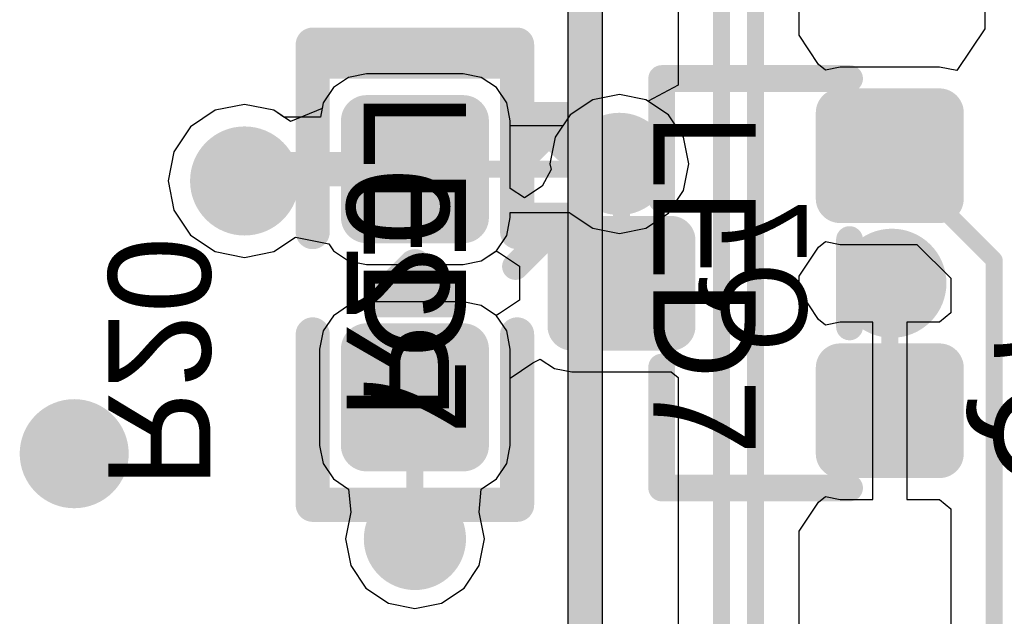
# Model space of a CAD drawing. Header units: millimetres. Extents: x 1.4 to 10.4, y 0 to 10.9.
# Tile 15 of 177: x 3.034 to 3.323, y 3.277 to 3.452. Entities that reach past the tile are written whole.
import ezdxf

# ---------------------------------------------------------------- set-up
doc = ezdxf.new("R2010")
doc.units = ezdxf.units.MM
doc.header["$MEASUREMENT"] = 0
for name, color, linetype in [('BottomLayer', 5, 'Continuous'), ('BottomOverlay', 54, 'Continuous'), ('BottomPaste', 16, 'Continuous'), ('BottomSolder', 6, 'Continuous'), ('DrillDrawing', 1, 'Continuous'), ('DrillGuide', 244, 'Continuous'), ('InternalPlane1', 76, 'Continuous'), ('InternalPlane2', 16, 'Continuous'), ('Mechanical31', 56, 'Continuous'), ('Mechanical32', 56, 'Continuous'), ('MultiLayer', 9, 'Continuous'), ('TopLayer', 1, 'Continuous'), ('TopOverlay', 2, 'Continuous'), ('TopPaste', 8, 'Continuous'), ('TopSolder', 216, 'Continuous')]:
    doc.layers.add(name, color=color, linetype=linetype)

msp = doc.modelspace()

# ---------------------------------------------------------------- linework, layer by layer
at = {"layer": 'BottomLayer'}
for p, q in [((3.2272551, 3.5223052), (3.2272551, 3.4331315)), ((3.2627449, 3.4477546), (3.2627449, 3.4772454)), ((3.3172551, 3.47536), (3.3172551, 3.44964)), ((3.268462, 3.4391983), (3.2627449, 3.4477546)), ((3.3172551, 3.44964), (3.3090676, 3.4373866)), ((3.2704751, 3.4375462), (3.268462, 3.4391983)), ((3.1358266, 3.4364462), (3.1305423, 3.4353951)), ((3.164173, 3.4364462), (3.1358266, 3.4364462)), ((3.1694573, 3.4353951), (3.164173, 3.4364462)), ((3.2748032, 3.4384072), (3.2704751, 3.4375462)), ((3.303937, 3.4384072), (3.2748032, 3.4384072)), ((3.3090676, 3.4373866), (3.303937, 3.4384072)), ((3.1305423, 3.4353951), (3.1260624, 3.4324018)), ((3.1739372, 3.4324018), (3.1694573, 3.4353951)), ((3.2272551, 3.4331315), (3.2184358, 3.4284175)), ((3.1260624, 3.4324018), (3.1230691, 3.4279219)), ((3.1769305, 3.4279219), (3.1739372, 3.4324018)), ((3.2100002, 3.430392), (3.2021966, 3.4288398)), ((3.2178038, 3.4288398), (3.2100002, 3.430392)), ((3.1, 3.427431), (3.091416, 3.4257235)), ((3.108584, 3.4257235), (3.1, 3.427431)), ((3.1230691, 3.4279219), (3.1222409, 3.4237583)), ((3.1779816, 3.4226376), (3.1769305, 3.4279219)), ((3.2021966, 3.4288398), (3.195581, 3.4244194)), ((3.2184358, 3.4284175), (3.2178038, 3.4288398)), ((3.091416, 3.4257235), (3.0841389, 3.4208611)), ((3.1115251, 3.4237583), (3.108584, 3.4257235)), ((3.1222409, 3.4237583), (3.1115251, 3.4237583)), ((3.1779816, 3.4028258), (3.1779816, 3.4226376)), ((3.195581, 3.4244194), (3.1911606, 3.4178038)), ((3.0841389, 3.4208611), (3.0792765, 3.413584)), ((3.1911606, 3.4178038), (3.1896084, 3.4100002)), ((3.0792765, 3.413584), (3.077569, 3.405)), ((3.1899386, 3.4083403), (3.1873397, 3.4034779)), ((3.1896084, 3.4100002), (3.1899386, 3.4083403)), ((3.077569, 3.405), (3.0792765, 3.396416)), ((3.1821727, 3.4000254), (3.1779816, 3.4028258)), ((3.1873397, 3.4034779), (3.1821727, 3.4000254)), ((3.0792765, 3.396416), (3.0841389, 3.3891389)), ((3.0841389, 3.3891389), (3.091416, 3.3842765)), ((3.108584, 3.3842765), (3.1149039, 3.3884993)), ((3.1149039, 3.3884993), (3.1247118, 3.3865483)), ((3.268462, 3.3856049), (3.2704751, 3.387257)), ((3.2704751, 3.387257), (3.2748032, 3.386396)), ((3.091416, 3.3842765), (3.1, 3.382569)), ((3.1, 3.382569), (3.108584, 3.3842765)), ((3.1247118, 3.3865483), (3.1260624, 3.384527)), ((3.1260624, 3.384527), (3.1305423, 3.3815337)), ((3.1694573, 3.3815337), (3.1738366, 3.3844598)), ((3.1738366, 3.3844598), (3.1748422, 3.3839222)), ((3.2627449, 3.3770486), (3.268462, 3.3856049)), ((3.2748032, 3.386396), (3.2973517, 3.386396)), ((3.2973517, 3.386396), (3.3072551, 3.3764926)), ((3.1305423, 3.3815337), (3.1358266, 3.3804826)), ((3.164173, 3.3804826), (3.1694573, 3.3815337)), ((3.1748422, 3.3839222), (3.1807126, 3.3799998)), ((3.1358266, 3.3804826), (3.164173, 3.3804826)), ((3.1807126, 3.3799998), (3.1807126, 3.3699998)), ((3.2627449, 3.3729514), (3.2627449, 3.3770486)), ((3.3072551, 3.3764926), (3.3072551, 3.3663271)), ((3.268462, 3.3643951), (3.2627449, 3.3729514)), ((3.1807126, 3.3699998), (3.1748422, 3.3660774)), ((3.1305423, 3.3684659), (3.1260624, 3.3654726)), ((3.1358266, 3.369517), (3.1305423, 3.3684659)), ((3.164173, 3.369517), (3.1358266, 3.369517)), ((3.1694573, 3.3684659), (3.164173, 3.369517)), ((3.1738366, 3.3655398), (3.1694573, 3.3684659)), ((3.1260624, 3.3654726), (3.1230691, 3.3609927)), ((3.1748422, 3.3660774), (3.1738366, 3.3655398)), ((3.2704751, 3.362743), (3.268462, 3.3643951)), ((3.3072551, 3.3663271), (3.3039369, 3.363604)), ((3.1230691, 3.3609927), (3.122018, 3.3557084)), ((3.2748032, 3.363604), (3.2704751, 3.362743)), ((3.2843701, 3.363604), (3.2748032, 3.363604)), ((3.2843701, 3.3375984), (3.2843701, 3.363604)), ((3.3039369, 3.363604), (3.2943701, 3.363604)), ((3.2943701, 3.363604), (3.2943701, 3.3375984)), ((3.122018, 3.3557084), (3.122018, 3.327362)), ((3.1846203, 3.35161), (3.1868009, 3.3527755)), ((3.1868009, 3.3527755), (3.1909323, 3.350015)), ((3.1779816, 3.3471742), (3.1846203, 3.35161)), ((3.1909323, 3.350015), (3.196063, 3.3489944)), ((3.1779816, 3.327362), (3.1779816, 3.3471742)), ((3.196063, 3.3489944), (3.2251967, 3.3489944)), ((3.2251967, 3.3489944), (3.2272551, 3.3473052)), ((3.2272551, 3.3473052), (3.2272551, 3.2581311)), ((3.2843701, 3.3115928), (3.2843701, 3.3375984)), ((3.2943701, 3.3375984), (3.2943701, 3.3115928)), ((3.122018, 3.327362), (3.1230691, 3.3220777)), ((3.1769305, 3.3220777), (3.1779816, 3.327362)), ((3.1230691, 3.3220777), (3.1260624, 3.3175978)), ((3.1739372, 3.3175978), (3.1769305, 3.3220777)), ((3.1260624, 3.3175978), (3.1305422, 3.3146045)), ((3.1694574, 3.3146045), (3.1739372, 3.3175978)), ((3.1305422, 3.3146045), (3.1305422, 3.3146045)), ((3.1305422, 3.3146045), (3.1305422, 3.3146045)), ((3.1305422, 3.3146045), (3.1311606, 3.3078038)), ((3.1688398, 3.3078038), (3.1694574, 3.3146045)), ((3.1694574, 3.3146045), (3.1694574, 3.3146045)), ((3.1694574, 3.3146045), (3.1694574, 3.3146045)), ((3.268462, 3.3108017), (3.2704751, 3.3124538)), ((3.2704751, 3.3124538), (3.2748032, 3.3115928)), ((3.2627449, 3.3022454), (3.268462, 3.3108017)), ((3.2748032, 3.3115928), (3.2843701, 3.3115928)), ((3.2943701, 3.3115928), (3.3039369, 3.3115928)), ((3.3039369, 3.3115928), (3.3072551, 3.3088697)), ((3.3072551, 3.3088697), (3.3072551, 3.2661303)), ((3.1311606, 3.3078036), (3.1296084, 3.3000002)), ((3.1311606, 3.3078038), (3.1311605, 3.3078037)), ((3.1311605, 3.3078037), (3.1311606, 3.3078036)), ((3.1688399, 3.3078037), (3.1688398, 3.3078038)), ((3.1688398, 3.3078036), (3.1688399, 3.3078037)), ((3.170392, 3.3000002), (3.1688398, 3.3078036)), ((3.2627449, 3.2727546), (3.2627449, 3.3022454)), ((3.1296084, 3.3000002), (3.1311606, 3.2921966)), ((3.1688398, 3.2921966), (3.170392, 3.3000002)), ((3.1311606, 3.2921966), (3.135581, 3.285581)), ((3.1644194, 3.285581), (3.1688398, 3.2921966)), ((3.135581, 3.285581), (3.1421966, 3.2811606)), ((3.1578038, 3.2811606), (3.1644194, 3.285581)), ((3.1421966, 3.2811606), (3.1500002, 3.2796084)), ((3.1500002, 3.2796084), (3.1578038, 3.2811606))]:
    msp.add_line(p, q, dxfattribs=at)
for points, const_width in [([(3.24, 3.085), (3.24, 4.4130315)], 0.005), ([(3.25, 3.095), (3.25, 4.2480315)], 0.005), ([(3.1, 3.405), (3.1034644, 3.4084644)], 0.01), ([(3.1034644, 3.4084644), (3.1499998, 3.4084644)], 0.01), ([(3.2893701, 3.4124016), (3.32, 3.3817717)], 0.005), ([(3.2100002, 3.4100002), (3.2106301, 3.4093703)], 0.005), ([(3.2106301, 3.3750002), (3.2106301, 3.4093703)], 0.005), ([(3.32, 3.065), (3.32, 3.3817717)], 0.005), ([(3.2893703, 3.3743703), (3.29, 3.375)], 0.005), ([(3.2893703, 3.3375986), (3.2893703, 3.3743703)], 0.005), ([(3.15, 3.3000004), (3.15, 3.3415354)], 0.005), ([(3.15, 3.3000004), (3.1500002, 3.3000002)], 0.005)]:
    msp.add_lwpolyline(points, dxfattribs=dict(at, const_width=const_width))
for points, const_width in [([(3.2732284, 3.425, 1), (3.276378, 3.425, 1)], 0.0031496), ([(3.3023622, 3.425, 1), (3.3055118, 3.425, 1)], 0.0031496), ([(3.134055, 3.4226376, 1), (3.1375982, 3.4226376, 1)], 0.0035433), ([(3.1624014, 3.4226376, 1), (3.1659446, 3.4226376, 1)], 0.0035433), ([(3.2050002, 3.4100002, 1), (3.2150002, 3.4100002, 1)], 0.01), ([(3.094, 3.405, 1), (3.106, 3.405, 1)], 0.012), ([(3.1009644, 3.4084644, 1), (3.1059644, 3.4084644, 1)], 0.005), ([(3.1009644, 3.4084644, 1), (3.1059644, 3.4084644, 1)], 0.005), ([(3.1474998, 3.4084644, 1), (3.1524998, 3.4084644, 1)], 0.005), ([(3.2881201, 3.4124016, 1), (3.2906201, 3.4124016, 1)], 0.0025), ([(3.2087502, 3.4100002, 1), (3.2112502, 3.4100002, 1)], 0.0025), ([(3.2093801, 3.4093703, 1), (3.2118801, 3.4093703, 1)], 0.0025), ([(3.2093801, 3.4093703, 1), (3.2118801, 3.4093703, 1)], 0.0025), ([(3.0975, 3.405, 1), (3.1025, 3.405, 1)], 0.005), ([(3.2732284, 3.3998032, 1), (3.276378, 3.3998032, 1)], 0.0031496), ([(3.3023622, 3.3998032, 1), (3.3055118, 3.3998032, 1)], 0.0031496), ([(3.134055, 3.3942912, 1), (3.1375982, 3.3942912, 1)], 0.0035433), ([(3.1624014, 3.3942912, 1), (3.1659446, 3.3942912, 1)], 0.0035433), ([(3.1944882, 3.3875984, 1), (3.1976378, 3.3875984, 1)], 0.0031496), ([(3.223622, 3.3875984, 1), (3.2267716, 3.3875984, 1)], 0.0031496), ([(3.284, 3.375, 1), (3.296, 3.375, 1)], 0.012), ([(3.31875, 3.3817717, 1), (3.32125, 3.3817717, 1)], 0.0025), ([(3.31875, 3.3817717, 1), (3.32125, 3.3817717, 1)], 0.0025), ([(3.2093801, 3.3750002, 1), (3.2118801, 3.3750002, 1)], 0.0025), ([(3.2881203, 3.3743703, 1), (3.2906203, 3.3743703, 1)], 0.0025), ([(3.2881203, 3.3743703, 1), (3.2906203, 3.3743703, 1)], 0.0025), ([(3.28875, 3.375, 1), (3.29125, 3.375, 1)], 0.0025), ([(3.1944882, 3.3624016, 1), (3.1976378, 3.3624016, 1)], 0.0031496), ([(3.223622, 3.3624016, 1), (3.2267716, 3.3624016, 1)], 0.0031496), ([(3.134055, 3.3557084, 1), (3.1375982, 3.3557084, 1)], 0.0035433), ([(3.1624014, 3.3557084, 1), (3.1659446, 3.3557084, 1)], 0.0035433), ([(3.2732284, 3.3501968, 1), (3.276378, 3.3501968, 1)], 0.0031496), ([(3.3023622, 3.3501968, 1), (3.3055118, 3.3501968, 1)], 0.0031496), ([(3.14875, 3.3415354, 1), (3.15125, 3.3415354, 1)], 0.0025), ([(3.2881203, 3.3375986, 1), (3.2906203, 3.3375986, 1)], 0.0025), ([(3.044, 3.325, 1), (3.056, 3.325, 1)], 0.012), ([(3.134055, 3.327362, 1), (3.1375982, 3.327362, 1)], 0.0035433), ([(3.1624014, 3.327362, 1), (3.1659446, 3.327362, 1)], 0.0035433), ([(3.2732284, 3.325, 1), (3.276378, 3.325, 1)], 0.0031496), ([(3.3023622, 3.325, 1), (3.3055118, 3.325, 1)], 0.0031496), ([(3.1450002, 3.3000002, 1), (3.1550002, 3.3000002, 1)], 0.01), ([(3.14875, 3.3000004, 1), (3.15125, 3.3000004, 1)], 0.0025), ([(3.14875, 3.3000004, 1), (3.15125, 3.3000004, 1)], 0.0025), ([(3.1487502, 3.3000002, 1), (3.1512502, 3.3000002, 1)], 0.0025)]:
    msp.add_lwpolyline(points, format="xyb", close=True, dxfattribs=dict(at, const_width=const_width))
for points in [[(3.303937, 3.3966536), (3.303937, 3.4281496), (3.2748032, 3.3966536), (3.2748032, 3.4281496)], [(3.164173, 3.3907479), (3.164173, 3.4261809), (3.1358266, 3.3907479), (3.1358266, 3.4261809)], [(3.3070866, 3.3998032), (3.3070866, 3.425), (3.2716536, 3.3998032), (3.2716536, 3.425)], [(3.1677163, 3.3942912), (3.1677163, 3.4226376), (3.1322833, 3.3942912), (3.1322833, 3.4226376)], [(3.2251968, 3.359252), (3.2251968, 3.390748), (3.196063, 3.359252), (3.196063, 3.390748)], [(3.2283464, 3.3624016), (3.2283464, 3.3875984), (3.1929134, 3.3624016), (3.1929134, 3.3875984)], [(3.164173, 3.3238187), (3.164173, 3.3592517), (3.1358266, 3.3238187), (3.1358266, 3.3592517)], [(3.1677163, 3.327362), (3.1677163, 3.3557084), (3.1322833, 3.327362), (3.1322833, 3.3557084)], [(3.303937, 3.3218504), (3.303937, 3.3533464), (3.2748032, 3.3218504), (3.2748032, 3.3533464)], [(3.3070866, 3.325), (3.3070866, 3.3501968), (3.2716536, 3.325), (3.2716536, 3.3501968)]]:
    msp.add_solid(points, dxfattribs=at)
at = {"layer": 'BottomOverlay'}
for points, const_width in [([(3.1199998, 3.3899998), (3.1199998, 3.4399998)], 0.01), ([(3.1199998, 3.4399998), (3.1799998, 3.4399998)], 0.01), ([(3.1799998, 3.3899998), (3.1799998, 3.4399998)], 0.01), ([(3.2224409, 3.3996063), (3.2224409, 3.4350394)], 0.007874), ([(3.2224409, 3.4350394), (3.2775591, 3.4350394)], 0.007874), ([(3.2775591, 3.3622047), (3.2775591, 3.3877953)], 0.007874), ([(3.1199998, 3.3099998), (3.1199998, 3.3599998)], 0.01), ([(3.1799998, 3.3099998), (3.1799998, 3.3599998)], 0.01), ([(3.2224409, 3.3149606), (3.2224409, 3.3503937)], 0.007874), ([(3.2224409, 3.3149606), (3.2775591, 3.3149606)], 0.007874), ([(3.1199998, 3.3099998), (3.1799998, 3.3099998)], 0.01)]:
    msp.add_lwpolyline(points, dxfattribs=dict(at, const_width=const_width))
for points, const_width in [([(3.1174998, 3.4399998, 1), (3.1224998, 3.4399998, 1)], 0.005), ([(3.1174998, 3.4399998, 1), (3.1224998, 3.4399998, 1)], 0.005), ([(3.1774998, 3.4399998, 1), (3.1824998, 3.4399998, 1)], 0.005), ([(3.1774998, 3.4399998, 1), (3.1824998, 3.4399998, 1)], 0.005), ([(3.2204724, 3.4350394, 1), (3.2244094, 3.4350394, 1)], 0.003937), ([(3.2204724, 3.4350394, 1), (3.2244094, 3.4350394, 1)], 0.003937), ([(3.2755906, 3.4350394, 1), (3.2795276, 3.4350394, 1)], 0.003937), ([(3.2204724, 3.3996063, 1), (3.2244094, 3.3996063, 1)], 0.003937), ([(3.1174998, 3.3899998, 1), (3.1224998, 3.3899998, 1)], 0.005), ([(3.1774998, 3.3899998, 1), (3.1824998, 3.3899998, 1)], 0.005), ([(3.2755906, 3.3877953, 1), (3.2795276, 3.3877953, 1)], 0.003937), ([(3.1174998, 3.3599998, 1), (3.1224998, 3.3599998, 1)], 0.005), ([(3.1774998, 3.3599998, 1), (3.1824998, 3.3599998, 1)], 0.005), ([(3.2755906, 3.3622047, 1), (3.2795276, 3.3622047, 1)], 0.003937), ([(3.2204724, 3.3503937, 1), (3.2244094, 3.3503937, 1)], 0.003937), ([(3.2204724, 3.3149606, 1), (3.2244094, 3.3149606, 1)], 0.003937), ([(3.2204724, 3.3149606, 1), (3.2244094, 3.3149606, 1)], 0.003937), ([(3.2755906, 3.3149606, 1), (3.2795276, 3.3149606, 1)], 0.003937), ([(3.1174998, 3.3099998, 1), (3.1224998, 3.3099998, 1)], 0.005), ([(3.1174998, 3.3099998, 1), (3.1224998, 3.3099998, 1)], 0.005), ([(3.1774998, 3.3099998, 1), (3.1824998, 3.3099998, 1)], 0.005), ([(3.1774998, 3.3099998, 1), (3.1824998, 3.3099998, 1)], 0.005)]:
    msp.add_lwpolyline(points, format="xyb", close=True, dxfattribs=dict(at, const_width=const_width))
at = {"layer": 'BottomPaste'}
for points, const_width in [([(3.2732284, 3.425, 1), (3.276378, 3.425, 1)], 0.0031496), ([(3.3023622, 3.425, 1), (3.3055118, 3.425, 1)], 0.0031496), ([(3.134055, 3.4226376, 1), (3.1375982, 3.4226376, 1)], 0.0035433), ([(3.1624014, 3.4226376, 1), (3.1659446, 3.4226376, 1)], 0.0035433), ([(3.2732284, 3.3998032, 1), (3.276378, 3.3998032, 1)], 0.0031496), ([(3.3023622, 3.3998032, 1), (3.3055118, 3.3998032, 1)], 0.0031496), ([(3.134055, 3.3942912, 1), (3.1375982, 3.3942912, 1)], 0.0035433), ([(3.1624014, 3.3942912, 1), (3.1659446, 3.3942912, 1)], 0.0035433), ([(3.1944882, 3.3875984, 1), (3.1976378, 3.3875984, 1)], 0.0031496), ([(3.223622, 3.3875984, 1), (3.2267716, 3.3875984, 1)], 0.0031496), ([(3.1944882, 3.3624016, 1), (3.1976378, 3.3624016, 1)], 0.0031496), ([(3.223622, 3.3624016, 1), (3.2267716, 3.3624016, 1)], 0.0031496), ([(3.134055, 3.3557084, 1), (3.1375982, 3.3557084, 1)], 0.0035433), ([(3.1624014, 3.3557084, 1), (3.1659446, 3.3557084, 1)], 0.0035433), ([(3.2732284, 3.3501968, 1), (3.276378, 3.3501968, 1)], 0.0031496), ([(3.3023622, 3.3501968, 1), (3.3055118, 3.3501968, 1)], 0.0031496), ([(3.134055, 3.327362, 1), (3.1375982, 3.327362, 1)], 0.0035433), ([(3.1624014, 3.327362, 1), (3.1659446, 3.327362, 1)], 0.0035433), ([(3.2732284, 3.325, 1), (3.276378, 3.325, 1)], 0.0031496), ([(3.3023622, 3.325, 1), (3.3055118, 3.325, 1)], 0.0031496)]:
    msp.add_lwpolyline(points, format="xyb", close=True, dxfattribs=dict(at, const_width=const_width))
for points in [[(3.303937, 3.3966536), (3.303937, 3.4281496), (3.2748032, 3.3966536), (3.2748032, 3.4281496)], [(3.164173, 3.3907479), (3.164173, 3.4261809), (3.1358266, 3.3907479), (3.1358266, 3.4261809)], [(3.3070866, 3.3998032), (3.3070866, 3.425), (3.2716536, 3.3998032), (3.2716536, 3.425)], [(3.1677163, 3.3942912), (3.1677163, 3.4226376), (3.1322833, 3.3942912), (3.1322833, 3.4226376)], [(3.2251968, 3.359252), (3.2251968, 3.390748), (3.196063, 3.359252), (3.196063, 3.390748)], [(3.2283464, 3.3624016), (3.2283464, 3.3875984), (3.1929134, 3.3624016), (3.1929134, 3.3875984)], [(3.164173, 3.3238187), (3.164173, 3.3592517), (3.1358266, 3.3238187), (3.1358266, 3.3592517)], [(3.1677163, 3.327362), (3.1677163, 3.3557084), (3.1322833, 3.327362), (3.1322833, 3.3557084)], [(3.303937, 3.3218504), (3.303937, 3.3533464), (3.2748032, 3.3218504), (3.2748032, 3.3533464)], [(3.3070866, 3.325), (3.3070866, 3.3501968), (3.2716536, 3.325), (3.2716536, 3.3501968)]]:
    msp.add_solid(points, dxfattribs=at)
at = {"layer": 'BottomSolder'}
for points, const_width in [([(3.2712284, 3.425, 1), (3.278378, 3.425, 1)], 0.0071496), ([(3.3003622, 3.425, 1), (3.3075118, 3.425, 1)], 0.0071496), ([(3.132055, 3.4226376, 1), (3.1395982, 3.4226376, 1)], 0.0075433), ([(3.1604014, 3.4226376, 1), (3.1679446, 3.4226376, 1)], 0.0075433), ([(3.2712284, 3.3998032, 1), (3.278378, 3.3998032, 1)], 0.0071496), ([(3.3003622, 3.3998032, 1), (3.3075118, 3.3998032, 1)], 0.0071496), ([(3.132055, 3.3942912, 1), (3.1395982, 3.3942912, 1)], 0.0075433), ([(3.1604014, 3.3942912, 1), (3.1679446, 3.3942912, 1)], 0.0075433), ([(3.1924882, 3.3875984, 1), (3.1996378, 3.3875984, 1)], 0.0071496), ([(3.221622, 3.3875984, 1), (3.2287716, 3.3875984, 1)], 0.0071496), ([(3.1924882, 3.3624016, 1), (3.1996378, 3.3624016, 1)], 0.0071496), ([(3.221622, 3.3624016, 1), (3.2287716, 3.3624016, 1)], 0.0071496), ([(3.132055, 3.3557084, 1), (3.1395982, 3.3557084, 1)], 0.0075433), ([(3.1604014, 3.3557084, 1), (3.1679446, 3.3557084, 1)], 0.0075433), ([(3.2712284, 3.3501968, 1), (3.278378, 3.3501968, 1)], 0.0071496), ([(3.3003622, 3.3501968, 1), (3.3075118, 3.3501968, 1)], 0.0071496), ([(3.132055, 3.327362, 1), (3.1395982, 3.327362, 1)], 0.0075433), ([(3.1604014, 3.327362, 1), (3.1679446, 3.327362, 1)], 0.0075433), ([(3.2712284, 3.325, 1), (3.278378, 3.325, 1)], 0.0071496), ([(3.3003622, 3.325, 1), (3.3075118, 3.325, 1)], 0.0071496)]:
    msp.add_lwpolyline(points, format="xyb", close=True, dxfattribs=dict(at, const_width=const_width))
for points in [[(3.303937, 3.3926536), (3.303937, 3.4321496), (3.2748032, 3.3926536), (3.2748032, 3.4321496)], [(3.164173, 3.3867479), (3.164173, 3.4301809), (3.1358266, 3.3867479), (3.1358266, 3.4301809)], [(3.3110866, 3.3998032), (3.3110866, 3.425), (3.2676536, 3.3998032), (3.2676536, 3.425)], [(3.1717163, 3.3942912), (3.1717163, 3.4226376), (3.1282833, 3.3942912), (3.1282833, 3.4226376)], [(3.2251968, 3.355252), (3.2251968, 3.394748), (3.196063, 3.355252), (3.196063, 3.394748)], [(3.2323464, 3.3624016), (3.2323464, 3.3875984), (3.1889134, 3.3624016), (3.1889134, 3.3875984)], [(3.164173, 3.3198187), (3.164173, 3.3632517), (3.1358266, 3.3198187), (3.1358266, 3.3632517)], [(3.1717163, 3.327362), (3.1717163, 3.3557084), (3.1282833, 3.327362), (3.1282833, 3.3557084)], [(3.303937, 3.3178504), (3.303937, 3.3573464), (3.2748032, 3.3178504), (3.2748032, 3.3573464)], [(3.3110866, 3.325), (3.3110866, 3.3501968), (3.2676536, 3.325), (3.2676536, 3.3501968)]]:
    msp.add_solid(points, dxfattribs=at)
at = {"layer": 'DrillDrawing'}
for points, const_width in [([(3.2075002, 3.4100002, 1), (3.2125002, 3.4100002, 1)], 0.005), ([(3.097, 3.405, 1), (3.103, 3.405, 1)], 0.006), ([(3.287, 3.375, 1), (3.293, 3.375, 1)], 0.006), ([(3.047, 3.325, 1), (3.053, 3.325, 1)], 0.006), ([(3.1475002, 3.3000002, 1), (3.1525002, 3.3000002, 1)], 0.005)]:
    msp.add_lwpolyline(points, format="xyb", close=True, dxfattribs=dict(at, const_width=const_width))
at = {"layer": 'DrillGuide'}
for points, const_width in [([(3.2075002, 3.4100002, 1), (3.2125002, 3.4100002, 1)], 0.005), ([(3.097, 3.405, 1), (3.103, 3.405, 1)], 0.006), ([(3.287, 3.375, 1), (3.293, 3.375, 1)], 0.006), ([(3.047, 3.325, 1), (3.053, 3.325, 1)], 0.006), ([(3.1475002, 3.3000002, 1), (3.1525002, 3.3000002, 1)], 0.005)]:
    msp.add_lwpolyline(points, format="xyb", close=True, dxfattribs=dict(at, const_width=const_width))
at = {"layer": 'InternalPlane1'}
for points, const_width in [([(3.2025002, 3.4100002, 1), (3.2175002, 3.4100002, 1)], 0.015), ([(3.092, 3.405, 1), (3.108, 3.405, 1)], 0.016), ([(3.1425002, 3.3000002, 1), (3.1575002, 3.3000002, 1)], 0.015)]:
    msp.add_lwpolyline(points, format="xyb", close=True, dxfattribs=dict(at, const_width=const_width))
at = {"layer": 'InternalPlane2'}
for p, q in [((3.194902, 4.4828884), (3.194902, 2.705)), ((3.205098, 3.050098), (3.205098, 4.485))]:
    msp.add_line(p, q, dxfattribs=at)
at = {"layer": 'InternalPlane2', "const_width": 0.01}
msp.add_lwpolyline([(3.2, 2.705), (3.2, 4.485)], dxfattribs=at)
at = {"layer": 'InternalPlane2'}
for points, const_width in [([(3.2025002, 3.4100002, 1), (3.2175002, 3.4100002, 1)], 0.015), ([(3.282, 3.375, 1), (3.298, 3.375, 1)], 0.016), ([(3.042, 3.325, 1), (3.058, 3.325, 1)], 0.016), ([(3.1425002, 3.3000002, 1), (3.1575002, 3.3000002, 1)], 0.015)]:
    msp.add_lwpolyline(points, format="xyb", close=True, dxfattribs=dict(at, const_width=const_width))
at = {"layer": 'MultiLayer'}
for points, const_width in [([(3.2050002, 3.4100002, 1), (3.2150002, 3.4100002, 1)], 0.01), ([(3.094, 3.405, 1), (3.106, 3.405, 1)], 0.012), ([(3.284, 3.375, 1), (3.296, 3.375, 1)], 0.012), ([(3.044, 3.325, 1), (3.056, 3.325, 1)], 0.012), ([(3.1450002, 3.3000002, 1), (3.1550002, 3.3000002, 1)], 0.01)]:
    msp.add_lwpolyline(points, format="xyb", close=True, dxfattribs=dict(at, const_width=const_width))
at = {"layer": 'TopLayer'}
for p, q in [((3.1358268, 3.4364464), (3.1305425, 3.4353953)), ((3.1641732, 3.4364464), (3.1358268, 3.4364464)), ((3.1694575, 3.4353953), (3.1641732, 3.4364464)), ((3.1305425, 3.4353953), (3.1260626, 3.432402)), ((3.1739374, 3.432402), (3.1694575, 3.4353953)), ((3.1260626, 3.432402), (3.1230693, 3.4279221)), ((3.1769307, 3.4279221), (3.1739374, 3.432402)), ((3.2100002, 3.430392), (3.2021966, 3.4288398)), ((3.2178038, 3.4288398), (3.2100002, 3.430392)), ((3.1, 3.427431), (3.091416, 3.4257235)), ((3.108584, 3.4257235), (3.1, 3.427431)), ((3.1230693, 3.4279221), (3.1227397, 3.426265)), ((3.1779818, 3.4226378), (3.1769307, 3.4279221)), ((3.2021966, 3.4288398), (3.195581, 3.4244194)), ((3.2244194, 3.4244194), (3.2178038, 3.4288398)), ((3.091416, 3.4257235), (3.0841389, 3.4208611)), ((3.1135008, 3.4224382), (3.108584, 3.4257235)), ((3.1227397, 3.426265), (3.1135008, 3.4224382)), ((3.1779818, 3.4212097), (3.1779818, 3.4226378)), ((3.195581, 3.4244194), (3.1934363, 3.4212097)), ((3.2288398, 3.4178038), (3.2244194, 3.4244194)), ((3.0841389, 3.4208611), (3.0792765, 3.413584)), ((3.1934363, 3.4212097), (3.1779818, 3.4212097)), ((3.230392, 3.4100002), (3.2288398, 3.4178038)), ((3.0792765, 3.413584), (3.077569, 3.405)), ((3.2288398, 3.4021966), (3.230392, 3.4100002)), ((3.077569, 3.405), (3.0792765, 3.396416)), ((3.2244194, 3.395581), (3.2288398, 3.4021966)), ((3.0792765, 3.396416), (3.0841389, 3.3891389)), ((3.1779818, 3.3942914), (3.1779818, 3.3957199)), ((3.1779818, 3.3957199), (3.1954882, 3.3957199)), ((3.1954882, 3.3957199), (3.195581, 3.395581)), ((3.195581, 3.395581), (3.2021966, 3.3911606)), ((3.2178038, 3.3911606), (3.2244194, 3.395581)), ((3.1769307, 3.3890071), (3.1779818, 3.3942914)), ((3.2021966, 3.3911606), (3.2100002, 3.3896084)), ((3.2100002, 3.3896084), (3.2178038, 3.3911606)), ((3.0841389, 3.3891389), (3.091416, 3.3842765)), ((3.108584, 3.3842765), (3.1149041, 3.3884995)), ((3.1149041, 3.3884995), (3.124712, 3.3865485)), ((3.1739374, 3.3845272), (3.1769307, 3.3890071)), ((3.091416, 3.3842765), (3.1, 3.382569)), ((3.1, 3.382569), (3.108584, 3.3842765)), ((3.124712, 3.3865485), (3.1260626, 3.3845272)), ((3.1260626, 3.3845272), (3.1305425, 3.3815339)), ((3.1694575, 3.3815339), (3.1739374, 3.3845272)), ((3.1305425, 3.3815339), (3.1358268, 3.3804828)), ((3.1641732, 3.3804828), (3.1694575, 3.3815339)), ((3.1358268, 3.3804828), (3.1641732, 3.3804828)), ((3.1305425, 3.3684661), (3.1260626, 3.3654728)), ((3.1358268, 3.3695172), (3.1305425, 3.3684661)), ((3.1641732, 3.3695172), (3.1358268, 3.3695172)), ((3.1694575, 3.3684661), (3.1641732, 3.3695172)), ((3.1739374, 3.3654728), (3.1694575, 3.3684661)), ((3.1260626, 3.3654728), (3.1230693, 3.3609929)), ((3.1769307, 3.3609929), (3.1739374, 3.3654728)), ((3.1230693, 3.3609929), (3.1220182, 3.3557086)), ((3.1779818, 3.3557086), (3.1769307, 3.3609929)), ((3.1220182, 3.3557086), (3.1220182, 3.3273622)), ((3.1779818, 3.3273622), (3.1779818, 3.3557086)), ((3.1220182, 3.3273622), (3.1230693, 3.3220779)), ((3.1769307, 3.3220779), (3.1779818, 3.3273622)), ((3.1230693, 3.3220779), (3.1260626, 3.317598)), ((3.1739374, 3.317598), (3.1769307, 3.3220779)), ((3.1260626, 3.317598), (3.1305424, 3.3146047)), ((3.1694576, 3.3146047), (3.1739374, 3.317598)), ((3.1305424, 3.3146047), (3.1305424, 3.3146047)), ((3.1305424, 3.3146047), (3.1305424, 3.3146047)), ((3.1305424, 3.3146047), (3.1311606, 3.3078038)), ((3.1688398, 3.3078038), (3.1694576, 3.3146047)), ((3.1694576, 3.3146047), (3.1694576, 3.3146047)), ((3.1694576, 3.3146047), (3.1694576, 3.3146047)), ((3.1311606, 3.3078036), (3.1296084, 3.3000002)), ((3.1311606, 3.3078038), (3.1311605, 3.3078037)), ((3.1311605, 3.3078037), (3.1311606, 3.3078036)), ((3.1688399, 3.3078037), (3.1688398, 3.3078038)), ((3.1688398, 3.3078036), (3.1688399, 3.3078037)), ((3.170392, 3.3000002), (3.1688398, 3.3078036)), ((3.1296084, 3.3000002), (3.1311606, 3.2921966)), ((3.1688398, 3.2921966), (3.170392, 3.3000002)), ((3.1311606, 3.2921966), (3.135581, 3.285581)), ((3.1644194, 3.285581), (3.1688398, 3.2921966)), ((3.135581, 3.285581), (3.1421966, 3.2811606)), ((3.1578038, 3.2811606), (3.1644194, 3.285581)), ((3.1421966, 3.2811606), (3.1500002, 3.2796084)), ((3.1500002, 3.2796084), (3.1578038, 3.2811606))]:
    msp.add_line(p, q, dxfattribs=at)
for points, const_width in [([(3.1340552, 3.4226378, 1), (3.1375984, 3.4226378, 1)], 0.0035433), ([(3.1624016, 3.4226378, 1), (3.1659448, 3.4226378, 1)], 0.0035433), ([(3.2050002, 3.4100002, 1), (3.2150002, 3.4100002, 1)], 0.01), ([(3.094, 3.405, 1), (3.106, 3.405, 1)], 0.012), ([(3.1487502, 3.4084648, 1), (3.1512502, 3.4084648, 1)], 0.0025), ([(3.2072148, 3.4084648, 1), (3.2097148, 3.4084648, 1)], 0.0025), ([(3.2072148, 3.4084648, 1), (3.2097148, 3.4084648, 1)], 0.0025), ([(3.2087502, 3.4100002, 1), (3.2112502, 3.4100002, 1)], 0.0025), ([(3.1340552, 3.3942914, 1), (3.1375984, 3.3942914, 1)], 0.0035433), ([(3.1624016, 3.3942914, 1), (3.1659448, 3.3942914, 1)], 0.0035433), ([(3.284, 3.375, 1), (3.296, 3.375, 1)], 0.012), ([(3.1340552, 3.3557086, 1), (3.1375984, 3.3557086, 1)], 0.0035433), ([(3.1624016, 3.3557086, 1), (3.1659448, 3.3557086, 1)], 0.0035433), ([(3.1487502, 3.3415356, 1), (3.1512502, 3.3415356, 1)], 0.0025), ([(3.044, 3.325, 1), (3.056, 3.325, 1)], 0.012), ([(3.1340552, 3.3273622, 1), (3.1375984, 3.3273622, 1)], 0.0035433), ([(3.1624016, 3.3273622, 1), (3.1659448, 3.3273622, 1)], 0.0035433), ([(3.1450002, 3.3000002, 1), (3.1550002, 3.3000002, 1)], 0.01), ([(3.1487502, 3.3000002, 1), (3.1512502, 3.3000002, 1)], 0.0025)]:
    msp.add_lwpolyline(points, format="xyb", close=True, dxfattribs=dict(at, const_width=const_width))
at = {"layer": 'TopLayer', "const_width": 0.005}
for points in [[(3.1500002, 3.4084648), (3.2084648, 3.4084648)], [(3.2084648, 3.4084648), (3.2100002, 3.4100002)], [(3.1500002, 3.3000002), (3.1500002, 3.3415356)]]:
    msp.add_lwpolyline(points, dxfattribs=at)
at = {"layer": 'TopLayer'}
for points in [[(3.1358268, 3.4261811), (3.1358268, 3.3907481), (3.1641732, 3.4261811), (3.1641732, 3.3907481)], [(3.1322835, 3.4226378), (3.1322835, 3.3942914), (3.1677165, 3.4226378), (3.1677165, 3.3942914)], [(3.1358268, 3.3592519), (3.1358268, 3.3238189), (3.1641732, 3.3592519), (3.1641732, 3.3238189)], [(3.1322835, 3.3557086), (3.1322835, 3.3273622), (3.1677165, 3.3557086), (3.1677165, 3.3273622)]]:
    msp.add_solid(points, dxfattribs=at)
at = {"layer": 'TopOverlay'}
for points, const_width in [([(3.12, 3.44), (3.12, 3.445)], 0.01), ([(3.12, 3.445), (3.18, 3.445)], 0.01), ([(3.18, 3.44), (3.18, 3.445)], 0.01), ([(3.12, 3.44), (3.18, 3.44)], 0.01), ([(3.1795276, 3.4094488), (3.1942913, 3.4242126)], 0.007874), ([(3.1844488, 3.4242126), (3.1942913, 3.4143701)], 0.007874), ([(3.1844488, 3.4242126), (3.1942913, 3.4242126)], 0.007874), ([(3.1942913, 3.4143701), (3.1942913, 3.4242126)], 0.007874), ([(3.1795276, 3.3799213), (3.1942913, 3.3946851)], 0.007874), ([(3.1844488, 3.3946851), (3.1942913, 3.3946851)], 0.007874), ([(3.1844488, 3.3946851), (3.1942913, 3.3848426)], 0.007874), ([(3.1942913, 3.3848426), (3.1942913, 3.3946851)], 0.007874), ([(3.14, 3.37), (3.15, 3.38)], 0.01), ([(3.15, 3.38), (3.16, 3.37)], 0.01), ([(3.14, 3.37), (3.16, 3.37)], 0.01), ([(3.12, 3.31), (3.12, 3.36)], 0.01), ([(3.18, 3.31), (3.18, 3.36)], 0.01), ([(3.12, 3.31), (3.18, 3.31)], 0.01)]:
    msp.add_lwpolyline(points, dxfattribs=dict(at, const_width=const_width))
for points, const_width in [([(3.1175, 3.445, 1), (3.1225, 3.445, 1)], 0.005), ([(3.1175, 3.445, 1), (3.1225, 3.445, 1)], 0.005), ([(3.1775, 3.445, 1), (3.1825, 3.445, 1)], 0.005), ([(3.1775, 3.445, 1), (3.1825, 3.445, 1)], 0.005), ([(3.1175, 3.44, 1), (3.1225, 3.44, 1)], 0.005), ([(3.1175, 3.44, 1), (3.1225, 3.44, 1)], 0.005), ([(3.1775, 3.44, 1), (3.1825, 3.44, 1)], 0.005), ([(3.1775, 3.44, 1), (3.1825, 3.44, 1)], 0.005), ([(3.1824803, 3.4242126, 1), (3.1864173, 3.4242126, 1)], 0.003937), ([(3.1824803, 3.4242126, 1), (3.1864173, 3.4242126, 1)], 0.003937), ([(3.1923228, 3.4242126, 1), (3.1962598, 3.4242126, 1)], 0.003937), ([(3.1923228, 3.4242126, 1), (3.1962598, 3.4242126, 1)], 0.003937), ([(3.1923228, 3.4242126, 1), (3.1962598, 3.4242126, 1)], 0.003937), ([(3.1923228, 3.4143701, 1), (3.1962598, 3.4143701, 1)], 0.003937), ([(3.1923228, 3.4143701, 1), (3.1962598, 3.4143701, 1)], 0.003937), ([(3.1775591, 3.4094488, 1), (3.1814961, 3.4094488, 1)], 0.003937), ([(3.1824803, 3.3946851, 1), (3.1864173, 3.3946851, 1)], 0.003937), ([(3.1824803, 3.3946851, 1), (3.1864173, 3.3946851, 1)], 0.003937), ([(3.1923228, 3.3946851, 1), (3.1962598, 3.3946851, 1)], 0.003937), ([(3.1923228, 3.3946851, 1), (3.1962598, 3.3946851, 1)], 0.003937), ([(3.1923228, 3.3946851, 1), (3.1962598, 3.3946851, 1)], 0.003937), ([(3.1923228, 3.3848426, 1), (3.1962598, 3.3848426, 1)], 0.003937), ([(3.1923228, 3.3848426, 1), (3.1962598, 3.3848426, 1)], 0.003937), ([(3.1475, 3.38, 1), (3.1525, 3.38, 1)], 0.005), ([(3.1475, 3.38, 1), (3.1525, 3.38, 1)], 0.005), ([(3.1775591, 3.3799213, 1), (3.1814961, 3.3799213, 1)], 0.003937), ([(3.1375, 3.37, 1), (3.1425, 3.37, 1)], 0.005), ([(3.1375, 3.37, 1), (3.1425, 3.37, 1)], 0.005), ([(3.1575, 3.37, 1), (3.1625, 3.37, 1)], 0.005), ([(3.1575, 3.37, 1), (3.1625, 3.37, 1)], 0.005), ([(3.1175, 3.36, 1), (3.1225, 3.36, 1)], 0.005), ([(3.1775, 3.36, 1), (3.1825, 3.36, 1)], 0.005), ([(3.1175, 3.31, 1), (3.1225, 3.31, 1)], 0.005), ([(3.1175, 3.31, 1), (3.1225, 3.31, 1)], 0.005), ([(3.1775, 3.31, 1), (3.1825, 3.31, 1)], 0.005), ([(3.1775, 3.31, 1), (3.1825, 3.31, 1)], 0.005)]:
    msp.add_lwpolyline(points, format="xyb", close=True, dxfattribs=dict(at, const_width=const_width))
at = {"layer": 'TopPaste', "const_width": 0.0035433}
for points in [[(3.1340552, 3.4226378, 1), (3.1375984, 3.4226378, 1)], [(3.1624016, 3.4226378, 1), (3.1659448, 3.4226378, 1)], [(3.1340552, 3.3942914, 1), (3.1375984, 3.3942914, 1)], [(3.1624016, 3.3942914, 1), (3.1659448, 3.3942914, 1)], [(3.1340552, 3.3557086, 1), (3.1375984, 3.3557086, 1)], [(3.1624016, 3.3557086, 1), (3.1659448, 3.3557086, 1)], [(3.1340552, 3.3273622, 1), (3.1375984, 3.3273622, 1)], [(3.1624016, 3.3273622, 1), (3.1659448, 3.3273622, 1)]]:
    msp.add_lwpolyline(points, format="xyb", close=True, dxfattribs=at)
at = {"layer": 'TopPaste'}
for points in [[(3.1358268, 3.4261811), (3.1358268, 3.3907481), (3.1641732, 3.4261811), (3.1641732, 3.3907481)], [(3.1322835, 3.4226378), (3.1322835, 3.3942914), (3.1677165, 3.4226378), (3.1677165, 3.3942914)], [(3.1358268, 3.3592519), (3.1358268, 3.3238189), (3.1641732, 3.3592519), (3.1641732, 3.3238189)], [(3.1322835, 3.3557086), (3.1322835, 3.3273622), (3.1677165, 3.3557086), (3.1677165, 3.3273622)]]:
    msp.add_solid(points, dxfattribs=at)
at = {"layer": 'TopSolder', "const_width": 0.0075433}
for points in [[(3.1320552, 3.4226378, 1), (3.1395984, 3.4226378, 1)], [(3.1604016, 3.4226378, 1), (3.1679448, 3.4226378, 1)], [(3.1320552, 3.3942914, 1), (3.1395984, 3.3942914, 1)], [(3.1604016, 3.3942914, 1), (3.1679448, 3.3942914, 1)], [(3.1320552, 3.3557086, 1), (3.1395984, 3.3557086, 1)], [(3.1604016, 3.3557086, 1), (3.1679448, 3.3557086, 1)], [(3.1320552, 3.3273622, 1), (3.1395984, 3.3273622, 1)], [(3.1604016, 3.3273622, 1), (3.1679448, 3.3273622, 1)]]:
    msp.add_lwpolyline(points, format="xyb", close=True, dxfattribs=at)
at = {"layer": 'TopSolder'}
for points in [[(3.1358268, 3.4301811), (3.1358268, 3.3867481), (3.1641732, 3.4301811), (3.1641732, 3.3867481)], [(3.1282835, 3.4226378), (3.1282835, 3.3942914), (3.1717165, 3.4226378), (3.1717165, 3.3942914)], [(3.1358268, 3.3632519), (3.1358268, 3.3198189), (3.1641732, 3.3632519), (3.1641732, 3.3198189)], [(3.1282835, 3.3557086), (3.1282835, 3.3273622), (3.1717165, 3.3557086), (3.1717165, 3.3273622)]]:
    msp.add_solid(points, dxfattribs=at)

# ---------------------------------------------------------------- texts
at = {"layer": 'BottomOverlay', "text_generation_flag": 2}
for s, p in [('R20', (3.06, 3.315)), ('Q7', (3.32, 3.315))]:
    msp.add_text(s, height=0.03, rotation=270, dxfattribs=at).set_placement(p)
at = {"layer": 'Mechanical31'}
msp.add_text('LED7', height=0.03, rotation=270, dxfattribs=at).set_placement((3.135, 3.431))
at = {"layer": 'Mechanical32', "text_generation_flag": 2}
for s, height, p in [('R20', 0.03, (3.13, 3.335)), ('Q7', 0.025, (3.24, 3.355))]:
    msp.add_text(s, height=height, rotation=270, dxfattribs=at).set_placement(p)
at = {"layer": 'TopOverlay'}
msp.add_text('LED7', height=0.03, rotation=270, dxfattribs=at).set_placement((3.22, 3.425))

doc.saveas('drawing.dxf')
